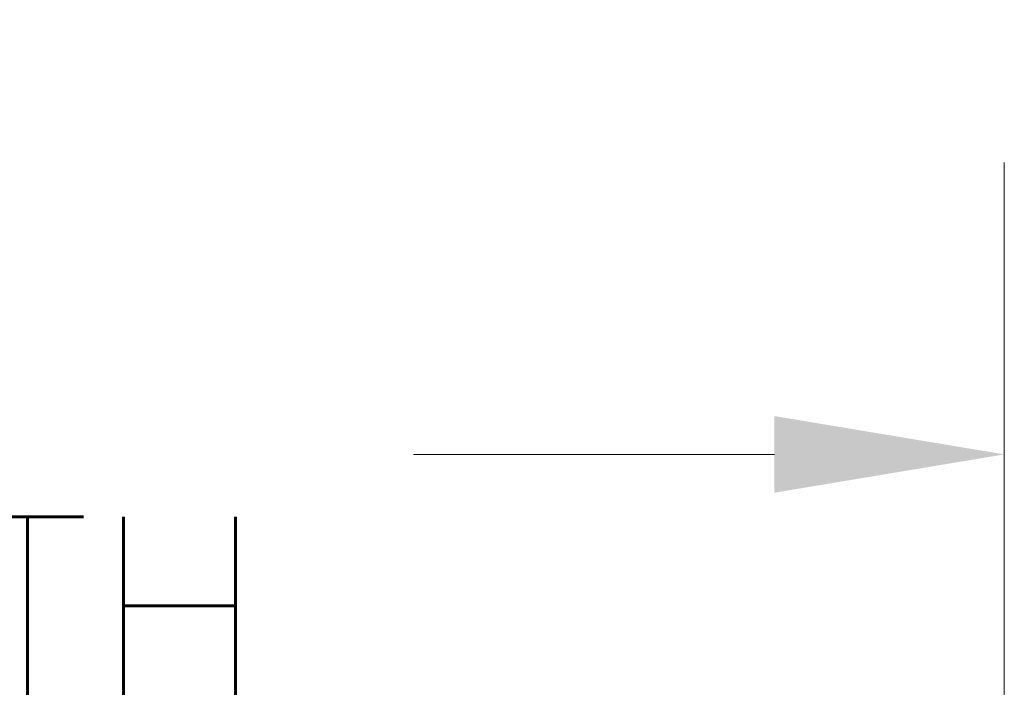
# Model space of a CAD drawing. Header units: inches. Extents: x 3 to 371, y 8 to 234.
# Tile 26 of 51: x 159.92 to 169.2, y 72.58 to 78.87. Entities that reach past the tile are written whole.
import ezdxf

# ---------------------------------------------------------------- set-up
doc = ezdxf.new("R2010")
doc.units = ezdxf.units.IN
doc.header["$LTSCALE"] = 22
doc.header["$MEASUREMENT"] = 0
doc.layers.add('Dimension (ANSI)', color=7, linetype='Continuous', lineweight=5)
doc.styles.add('ROMANS', font='romans.shx')
doc.dimstyles.new('Default (ANSI)', dxfattribs={"dimscale": 22, "dimtxt": 0.08, "dimasz": 0.098425, "dimexe": 0.125, "dimexo": 0.0625, "dimgap": 0.031496, "dimtad": 0, "dimtih": 1, "dimtoh": 1, "dimrnd": 1e-08, "dimzin": 0, "dimdsep": 46, "dimtxsty": 'ROMANS', "dimcen": 0.09, "dimdle": 0.393701, "dimclrd": 256, "dimclre": 256, "dimclrt": 256, "dimadec": 0, "dimazin": 0, "dimtfac": 1.25, "dimtofl": 0, "dimtmove": 0, "dimatfit": 3, "dimfxl": 0, "dimtolj": 1, "dimtzin": 0, "dimlwd": -1, "dimlwe": -1, "dimarcsym": 0})

# ---------------------------------------------------------------- blocks, each defined once
blk = doc.blocks.new('*D35')
at = {"layer": 'Defpoints', "color": 0}
for p in [(169.1964, 74.7761), (140.7589, 65.9501), (169.1964, 65.9501)]:
    blk.add_point(p, dxfattribs=at)
at = {"layer": 'Dimension (ANSI)'}
for p, q in [((140.7589, 67.3251), (140.7589, 77.5261)), ((169.1964, 67.3251), (169.1964, 77.5261)), ((142.9243, 74.7761), (146.3228, 74.7761)), ((167.0311, 74.7761), (163.6325, 74.7761))]:
    blk.add_line(p, q, dxfattribs=at)
for points in [[(142.9243, 75.137), (142.9243, 74.4153), (140.7589, 74.7761)], [(167.0311, 75.137), (167.0311, 74.4153), (169.1964, 74.7761)]]:
    blk.add_solid(points, dxfattribs=at)
at = {"layer": 'Dimension (ANSI)', "insert": (154.9777, 74.7761), "char_height": 1.76, "attachment_point": 5, "style": 'ROMANS'}
blk.add_mtext('\\A1;28.44\\PDOOR WIDTH', dxfattribs=at)

msp = doc.modelspace()

# ---------------------------------------------------------------- dimensions: what is measured, and where the dimension line sits
at = {"layer": 'Dimension (ANSI)'}
dim = msp.add_linear_dim(base=(169.1964, 74.7761), p1=(140.7589, 65.9501), p2=(169.1964, 65.9501), angle=180, text='<>\\PDOOR WIDTH', dimstyle='Default (ANSI)', override={"dimtih": 0, "dimtoh": 0, "dimdec": 2, "dimtp": 0, "dimtm": 0, "dimtdec": 2, "dimatfit": 1}, dxfattribs=at)
dim.commit()
dim.dimension.update_dxf_attribs({"geometry": '*D35', "text_midpoint": (154.9777, 74.7761), "dimtype": 160})

doc.saveas('drawing.dxf')
